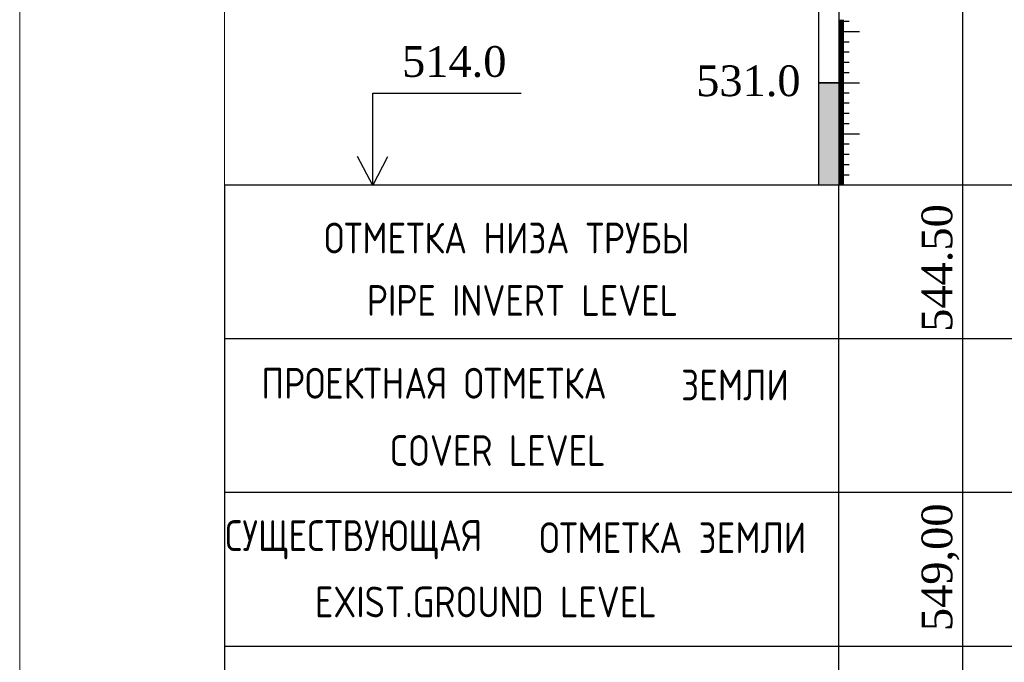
# Model space of a CAD drawing. Extents: x 0 to 362422, y 0 to 4201735.
# Tile 74 of 256: x 359884 to 359981, y 4199710 to 4199773. Entities that reach past the tile are written whole.
import ezdxf

# ---------------------------------------------------------------- set-up
doc = ezdxf.new("R2010")
doc.units = 0
doc.header["$LTSCALE"] = 0.5
doc.header["$MEASUREMENT"] = 0
doc.layers.add('(022) Возд. Линии', color=7, linetype='Continuous')
doc.layers.add('.', color=7, linetype='Continuous', lineweight=15)
doc.layers.add('Размеры', color=251, linetype='Continuous', lineweight=25)
doc.styles.add('_PP_TXT', font='simplex.shx', dxfattribs={"width": 0.8})
doc.styles.add('ariac', font='ARIALN.TTF')
doc.styles.add('Times New Roman', font='times.ttf')

msp = doc.modelspace()

# ---------------------------------------------------------------- hatches: boundary and pattern name
at = {"layer": '.', "lineweight": 30}
h = msp.add_hatch(color=250, dxfattribs=at)
h.dxf.hatch_style = 1
h.set_gradient(color1=(51, 51, 51), color2=(214, 214, 214), tint=1)
h.paths.add_polyline_path([(359962.44, 4199756.905), (359964.44, 4199756.905), (359964.44, 4199766.883), (359962.44, 4199766.883)])

# ---------------------------------------------------------------- linework, layer by layer
at = {"layer": '(022) Возд. Линии', "color": 0, "lineweight": 25, "elevation": 267.491, "flags": 128}
for points in [[(359962.44, 4199966.819), (359962.44, 4199756.905)], [(359964.44, 4199966.819), (359964.44, 4199756.905)]]:
    msp.add_lwpolyline(points, dxfattribs=at)
at = {"linetype": 'Continuous'}
for p, q in [((359964.44, 4199772.983, 267.491), (359964.946, 4199772.983, 267.491)), ((359964.44, 4199772.883, 267.491), (359965.455, 4199772.883, 267.491)), ((359964.44, 4199772.783, 267.491), (359964.946, 4199772.783, 267.491)), ((359964.44, 4199772.683, 267.491), (359964.946, 4199772.683, 267.491)), ((359964.44, 4199772.583, 267.491), (359964.946, 4199772.583, 267.491)), ((359964.44, 4199772.483, 267.491), (359964.946, 4199772.483, 267.491)), ((359964.44, 4199772.383, 267.491), (359964.946, 4199772.383, 267.491)), ((359964.44, 4199772.283, 267.491), (359964.946, 4199772.283, 267.491)), ((359964.44, 4199772.183, 267.491), (359964.946, 4199772.183, 267.491)), ((359964.44, 4199772.083, 267.491), (359964.946, 4199772.083, 267.491)), ((359964.44, 4199771.983, 267.491), (359964.946, 4199771.983, 267.491)), ((359964.44, 4199771.883, 267.491), (359966.469, 4199771.883, 267.491)), ((359964.44, 4199771.783, 267.491), (359964.946, 4199771.783, 267.491)), ((359964.44, 4199771.683, 267.491), (359964.946, 4199771.683, 267.491)), ((359964.44, 4199771.583, 267.491), (359964.946, 4199771.583, 267.491)), ((359964.44, 4199771.483, 267.491), (359964.946, 4199771.483, 267.491))]:
    msp.add_line(p, q, dxfattribs=at)
at = {"color": 0, "linetype": 'Continuous'}
for p, q in [((359964.44, 4199771.383, 267.491), (359964.946, 4199771.383, 267.491)), ((359964.44, 4199771.283, 267.491), (359964.946, 4199771.283, 267.491)), ((359964.44, 4199771.183, 267.491), (359964.946, 4199771.183, 267.491)), ((359964.44, 4199771.083, 267.491), (359964.946, 4199771.083, 267.491)), ((359964.44, 4199770.983, 267.491), (359964.946, 4199770.983, 267.491)), ((359964.44, 4199770.883, 267.491), (359965.455, 4199770.883, 267.491)), ((359964.44, 4199770.783, 267.491), (359964.946, 4199770.783, 267.491)), ((359964.44, 4199770.683, 267.491), (359964.946, 4199770.683, 267.491)), ((359964.44, 4199770.583, 267.491), (359964.946, 4199770.583, 267.491)), ((359964.44, 4199770.483, 267.491), (359964.946, 4199770.483, 267.491)), ((359964.44, 4199770.383, 267.491), (359964.946, 4199770.383, 267.491)), ((359964.44, 4199770.283, 267.491), (359964.946, 4199770.283, 267.491)), ((359964.44, 4199770.183, 267.491), (359964.946, 4199770.183, 267.491)), ((359964.44, 4199770.083, 267.491), (359964.946, 4199770.083, 267.491)), ((359964.44, 4199769.983, 267.491), (359964.946, 4199769.983, 267.491)), ((359964.44, 4199769.883, 267.491), (359965.455, 4199769.883, 267.491)), ((359964.44, 4199769.783, 267.491), (359964.946, 4199769.783, 267.491)), ((359964.44, 4199769.683, 267.491), (359964.946, 4199769.683, 267.491)), ((359964.44, 4199769.583, 267.491), (359964.946, 4199769.583, 267.491)), ((359964.44, 4199769.483, 267.491), (359964.946, 4199769.483, 267.491)), ((359964.44, 4199769.383, 267.491), (359964.946, 4199769.383, 267.491)), ((359964.44, 4199769.283, 267.491), (359964.946, 4199769.283, 267.491)), ((359964.44, 4199769.183, 267.491), (359964.946, 4199769.183, 267.491)), ((359964.44, 4199769.083, 267.491), (359964.946, 4199769.083, 267.491)), ((359964.44, 4199768.983, 267.491), (359964.946, 4199768.983, 267.491)), ((359964.44, 4199768.883, 267.491), (359965.455, 4199768.883, 267.491)), ((359964.44, 4199768.783, 267.491), (359964.946, 4199768.783, 267.491)), ((359964.44, 4199768.683, 267.491), (359964.946, 4199768.683, 267.491)), ((359964.44, 4199768.583, 267.491), (359964.946, 4199768.583, 267.491)), ((359964.44, 4199768.483, 267.491), (359964.946, 4199768.483, 267.491)), ((359964.44, 4199768.383, 267.491), (359964.946, 4199768.383, 267.491)), ((359964.44, 4199768.283, 267.491), (359964.946, 4199768.283, 267.491)), ((359964.44, 4199768.183, 267.491), (359964.946, 4199768.183, 267.491)), ((359964.44, 4199768.083, 267.491), (359964.946, 4199768.083, 267.491)), ((359964.44, 4199767.983, 267.491), (359964.946, 4199767.983, 267.491)), ((359964.44, 4199767.883, 267.491), (359965.455, 4199767.883, 267.491)), ((359964.44, 4199767.783, 267.491), (359964.946, 4199767.783, 267.491)), ((359964.44, 4199767.683, 267.491), (359964.946, 4199767.683, 267.491)), ((359964.44, 4199767.583, 267.491), (359964.946, 4199767.583, 267.491)), ((359964.44, 4199767.483, 267.491), (359964.946, 4199767.483, 267.491)), ((359964.44, 4199767.383, 267.491), (359964.946, 4199767.383, 267.491)), ((359962.44, 4199766.883, 267.491), (359966.469, 4199766.883, 267.491)), ((359964.44, 4199767.283, 267.491), (359964.946, 4199767.283, 267.491)), ((359964.44, 4199767.183, 267.491), (359964.946, 4199767.183, 267.491)), ((359964.44, 4199767.083, 267.491), (359964.946, 4199767.083, 267.491)), ((359964.44, 4199766.983, 267.491), (359964.946, 4199766.983, 267.491)), ((359964.44, 4199766.805, 267.491), (359964.946, 4199766.805, 267.491)), ((359964.44, 4199766.705, 267.491), (359964.946, 4199766.705, 267.491)), ((359964.44, 4199766.605, 267.491), (359964.946, 4199766.605, 267.491)), ((359964.44, 4199766.505, 267.491), (359964.946, 4199766.505, 267.491)), ((359964.44, 4199766.405, 267.491), (359964.946, 4199766.405, 267.491)), ((359964.44, 4199766.305, 267.491), (359964.946, 4199766.305, 267.491)), ((359964.44, 4199766.205, 267.491), (359964.946, 4199766.205, 267.491)), ((359964.44, 4199766.105, 267.491), (359964.946, 4199766.105, 267.491)), ((359964.44, 4199766.005, 267.491), (359964.946, 4199766.005, 267.491)), ((359964.44, 4199765.905, 267.491), (359965.455, 4199765.905, 267.491)), ((359964.44, 4199765.805, 267.491), (359964.946, 4199765.805, 267.491)), ((359964.44, 4199765.705, 267.491), (359964.946, 4199765.705, 267.491)), ((359964.44, 4199765.605, 267.491), (359964.946, 4199765.605, 267.491)), ((359964.44, 4199765.505, 267.491), (359964.946, 4199765.505, 267.491)), ((359964.44, 4199765.405, 267.491), (359964.946, 4199765.405, 267.491)), ((359964.44, 4199765.305, 267.491), (359964.946, 4199765.305, 267.491)), ((359964.44, 4199765.205, 267.491), (359964.946, 4199765.205, 267.491)), ((359964.44, 4199765.105, 267.491), (359964.946, 4199765.105, 267.491)), ((359964.44, 4199765.005, 267.491), (359964.946, 4199765.005, 267.491)), ((359964.44, 4199764.905, 267.491), (359965.455, 4199764.905, 267.491)), ((359964.44, 4199764.805, 267.491), (359964.946, 4199764.805, 267.491)), ((359964.44, 4199764.705, 267.491), (359964.946, 4199764.705, 267.491)), ((359964.44, 4199764.605, 267.491), (359964.946, 4199764.605, 267.491)), ((359964.44, 4199764.505, 267.491), (359964.946, 4199764.505, 267.491)), ((359964.44, 4199764.405, 267.491), (359964.946, 4199764.405, 267.491)), ((359964.44, 4199764.305, 267.491), (359964.946, 4199764.305, 267.491)), ((359964.44, 4199764.205, 267.491), (359964.946, 4199764.205, 267.491)), ((359964.44, 4199764.105, 267.491), (359964.946, 4199764.105, 267.491)), ((359964.44, 4199764.005, 267.491), (359964.946, 4199764.005, 267.491)), ((359964.44, 4199763.905, 267.491), (359965.455, 4199763.905, 267.491)), ((359964.44, 4199763.805, 267.491), (359964.946, 4199763.805, 267.491)), ((359964.44, 4199763.705, 267.491), (359964.946, 4199763.705, 267.491)), ((359964.44, 4199763.605, 267.491), (359964.946, 4199763.605, 267.491)), ((359964.44, 4199763.505, 267.491), (359964.946, 4199763.505, 267.491)), ((359964.44, 4199763.405, 267.491), (359964.946, 4199763.405, 267.491)), ((359964.44, 4199763.305, 267.491), (359964.946, 4199763.305, 267.491)), ((359964.44, 4199763.205, 267.491), (359964.946, 4199763.205, 267.491)), ((359964.44, 4199763.105, 267.491), (359964.946, 4199763.105, 267.491)), ((359964.44, 4199763.005, 267.491), (359964.946, 4199763.005, 267.491)), ((359964.44, 4199762.905, 267.491), (359965.455, 4199762.905, 267.491)), ((359964.44, 4199762.805, 267.491), (359964.946, 4199762.805, 267.491)), ((359964.44, 4199762.705, 267.491), (359964.946, 4199762.705, 267.491)), ((359964.44, 4199762.605, 267.491), (359964.946, 4199762.605, 267.491)), ((359964.44, 4199762.505, 267.491), (359964.946, 4199762.505, 267.491)), ((359964.44, 4199762.405, 267.491), (359964.946, 4199762.405, 267.491)), ((359964.44, 4199762.305, 267.491), (359964.946, 4199762.305, 267.491)), ((359964.44, 4199762.205, 267.491), (359964.946, 4199762.205, 267.491)), ((359964.44, 4199762.105, 267.491), (359964.946, 4199762.105, 267.491)), ((359964.44, 4199762.005, 267.491), (359964.946, 4199762.005, 267.491)), ((359964.44, 4199761.905, 267.491), (359966.469, 4199761.905, 267.491)), ((359964.44, 4199761.805, 267.491), (359964.946, 4199761.805, 267.491)), ((359964.44, 4199761.705, 267.491), (359964.946, 4199761.705, 267.491)), ((359964.44, 4199761.605, 267.491), (359964.946, 4199761.605, 267.491)), ((359964.44, 4199761.505, 267.491), (359964.946, 4199761.505, 267.491)), ((359964.44, 4199761.405, 267.491), (359964.946, 4199761.405, 267.491)), ((359964.44, 4199761.305, 267.491), (359964.946, 4199761.305, 267.491)), ((359964.44, 4199761.205, 267.491), (359964.946, 4199761.205, 267.491)), ((359964.44, 4199761.105, 267.491), (359964.946, 4199761.105, 267.491)), ((359964.44, 4199761.005, 267.491), (359964.946, 4199761.005, 267.491)), ((359964.44, 4199760.905, 267.491), (359965.455, 4199760.905, 267.491)), ((359964.44, 4199760.805, 267.491), (359964.946, 4199760.805, 267.491)), ((359964.44, 4199760.705, 267.491), (359964.946, 4199760.705, 267.491)), ((359964.44, 4199760.605, 267.491), (359964.946, 4199760.605, 267.491)), ((359964.44, 4199760.505, 267.491), (359964.946, 4199760.505, 267.491)), ((359964.44, 4199760.405, 267.491), (359964.946, 4199760.405, 267.491)), ((359964.44, 4199760.305, 267.491), (359964.946, 4199760.305, 267.491)), ((359964.44, 4199760.205, 267.491), (359964.946, 4199760.205, 267.491)), ((359964.44, 4199760.105, 267.491), (359964.946, 4199760.105, 267.491)), ((359964.44, 4199760.005, 267.491), (359964.946, 4199760.005, 267.491)), ((359964.44, 4199759.905, 267.491), (359965.455, 4199759.905, 267.491)), ((359964.44, 4199759.805, 267.491), (359964.946, 4199759.805, 267.491)), ((359964.44, 4199759.705, 267.491), (359964.946, 4199759.705, 267.491)), ((359964.44, 4199759.605, 267.491), (359964.946, 4199759.605, 267.491)), ((359964.44, 4199759.505, 267.491), (359964.946, 4199759.505, 267.491)), ((359964.44, 4199759.405, 267.491), (359964.946, 4199759.405, 267.491)), ((359964.44, 4199759.305, 267.491), (359964.946, 4199759.305, 267.491)), ((359964.44, 4199759.205, 267.491), (359964.946, 4199759.205, 267.491)), ((359964.44, 4199759.105, 267.491), (359964.946, 4199759.105, 267.491)), ((359964.44, 4199759.005, 267.491), (359964.946, 4199759.005, 267.491)), ((359964.44, 4199758.905, 267.491), (359965.455, 4199758.905, 267.491)), ((359964.44, 4199758.805, 267.491), (359964.946, 4199758.805, 267.491)), ((359964.44, 4199758.705, 267.491), (359964.946, 4199758.705, 267.491)), ((359964.44, 4199758.605, 267.491), (359964.946, 4199758.605, 267.491)), ((359964.44, 4199758.505, 267.491), (359964.946, 4199758.505, 267.491)), ((359964.44, 4199758.405, 267.491), (359964.946, 4199758.405, 267.491)), ((359964.44, 4199758.305, 267.491), (359964.946, 4199758.305, 267.491)), ((359964.44, 4199758.205, 267.491), (359964.946, 4199758.205, 267.491)), ((359964.44, 4199758.105, 267.491), (359964.946, 4199758.105, 267.491)), ((359964.44, 4199758.005, 267.491), (359964.946, 4199758.005, 267.491)), ((359964.44, 4199757.905, 267.491), (359965.455, 4199757.905, 267.491)), ((359964.44, 4199757.805, 267.491), (359964.946, 4199757.805, 267.491)), ((359962.44, 4199756.905, -13.589), (359966.469, 4199756.905, 267.491)), ((359964.44, 4199757.705, 267.491), (359964.946, 4199757.705, 267.491)), ((359964.44, 4199757.605, 267.491), (359964.946, 4199757.605, 267.491)), ((359964.44, 4199757.505, 267.491), (359964.946, 4199757.505, 267.491)), ((359964.44, 4199757.405, 267.491), (359964.946, 4199757.405, 267.491)), ((359964.44, 4199757.305, 267.491), (359964.946, 4199757.305, 267.491)), ((359964.44, 4199757.205, 267.491), (359964.946, 4199757.205, 267.491)), ((359964.44, 4199757.105, 267.491), (359964.946, 4199757.105, 267.491)), ((359964.44, 4199757.005, 267.491), (359964.946, 4199757.005, 267.491))]:
    msp.add_line(p, q, dxfattribs=at)
at = {"color": 0}
for p, q in [((359918.92, 4199756.847, 267.491), (359918.92, 4199765.855, 267.491)), ((359918.92, 4199765.855, 267.491), (359933.411, 4199765.855, 267.491)), ((359918.92, 4199756.847, 267.491), (359917.437, 4199759.683, 267.491)), ((359918.92, 4199756.847, 267.491), (359920.403, 4199759.683, 267.491)), ((359904.44, 4199756.905, 267.491), (359964.44, 4199756.905, 267.491)), ((359904.44, 4199756.905, 267.491), (359904.44, 4199656.905, 267.491)), ((359964.44, 4199756.905, 534.981), (360815.628, 4199756.905, 534.981)), ((359964.44, 4199656.905, 267.491), (359964.44, 4199756.905, 267.491)), ((359904.44, 4199741.905, 267.491), (359964.44, 4199741.905, 267.491)), ((359964.44, 4199741.905, 534.981), (360815.628, 4199741.905, 534.981)), ((359904.44, 4199726.905, 267.491), (359964.44, 4199726.905, 267.491)), ((359964.44, 4199726.905, 534.981), (360815.628, 4199726.905, 534.981)), ((359904.44, 4199711.905, 267.491), (359964.44, 4199711.905, 267.491)), ((359964.44, 4199711.905, 534.981), (360815.628, 4199711.905, 534.981))]:
    msp.add_line(p, q, dxfattribs=at)
at = {"elevation": 1069.962}
msp.add_lwpolyline([(359976.549, 4199666.869), (359976.549, 4199954)], dxfattribs=at)
at = {"layer": 'Defpoints', "color": 0, "lineweight": 13}
for p, q in [((359884.44, 4199574.223, 267.491), (359884.44, 4199994.223, 267.491)), ((359904.44, 4199579.223, 267.491), (359904.44, 4199989.223, 267.491))]:
    msp.add_line(p, q, dxfattribs=at)
at = {"layer": 'Размеры', "color": 0}
for p, q in [((359962.44, 4199766.862, 267.491), (359964.44, 4199766.862, 267.491)), ((359964.44, 4199766.862, -13.589), (359962.44, 4199766.862, -13.589)), ((359962.44, 4199766.862, -13.589), (359962.44, 4199756.905, -13.589))]:
    msp.add_line(p, q, dxfattribs=at)

# ---------------------------------------------------------------- texts
at = {"color": 0, "style": '_PP_TXT', "width": 0.8}
for s, p in [('ОТМЕТКА НИЗА ТРУБЫ', (359914.179, 4199750.223, 267.491)), ('PIPE INVERT LEVEL', (359918.358, 4199744.13, 267.491)), ('ПРОЕКТНАЯ ОТМЕТКА', (359908.041, 4199736.047, 267.491)), ('ЗЕМЛИ', (359949.045, 4199735.879, 267.491)), ('COVER LEVEL', (359920.565, 4199729.482, 267.491)), ('СУЩЕСТВУЮЩАЯ', (359904.514, 4199721.178, 267.491)), ('ОТМЕТКА ЗЕМЛИ', (359935.194, 4199720.975, 267.491)), ('EXIST.GROUND LEVEL', (359913.274, 4199714.706, 267.491))]:
    msp.add_text(s, height=3, dxfattribs=at).set_placement(p)
at = {"color": 5, "char_height": 3, "attachment_point": 1, "style": 'ariac'}
for s, insert in [('{\\fTimes New Roman|b0|i0|c204|p18;\\C0;51\\fTimes New Roman|b0|i0|c0|p18;4\\fTimes New Roman|b0|i0|c204|p18;.0}', (359921.785, 4199770.454, 267.491)), ('{\\fTimes New Roman|b0|i0|c204|p18;\\C0;53\\fTimes New Roman|b0|i0|c0|p18;1\\fTimes New Roman|b0|i0|c204|p18;.0}', (359950.511, 4199768.574, 267.491))]:
    msp.add_mtext_dynamic_manual_height_columns(s, width=16.55794, gutter_width=15, heights=[0], dxfattribs=dict(at, insert=insert))
at = {"color": 0, "linetype": 'ByBlock', "lineweight": 30, "insert": (359972.519, 4199748.26, 1337.453), "char_height": 3, "width": 11.95646, "attachment_point": 2, "rotation": 90, "style": 'Times New Roman'}
msp.add_mtext('\\pxi0.35912;544.50', dxfattribs=at)
at = {"linetype": 'ByBlock', "lineweight": 30, "insert": (359972.519, 4199719.588, 1069.962), "char_height": 3, "width": 11.95646, "attachment_point": 2, "rotation": 90, "style": 'Times New Roman'}
msp.add_mtext('549,00', dxfattribs=at)

doc.saveas('drawing.dxf')
